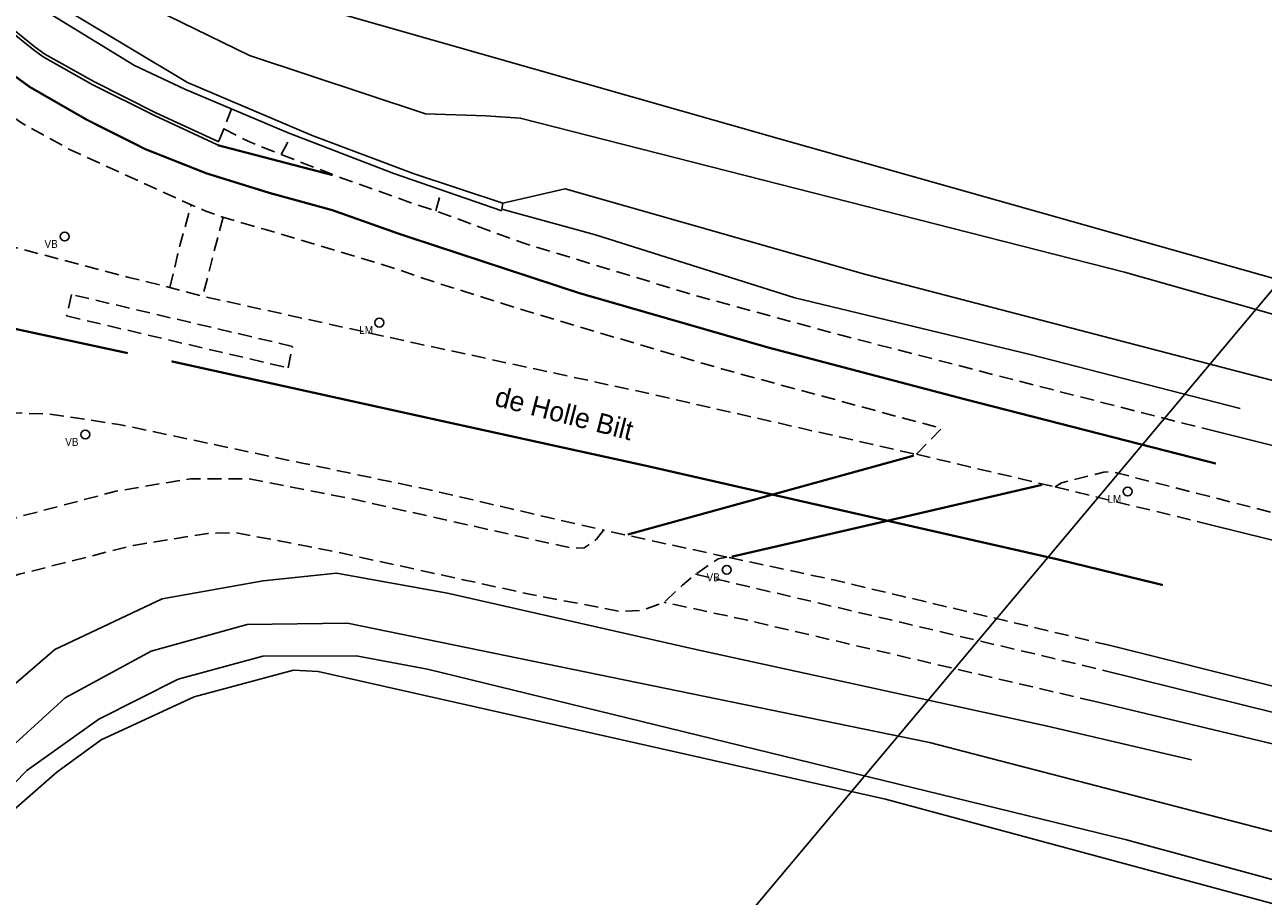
# Model space of a CAD drawing. Extents: x 141020 to 141442, y 457132 to 457664.
# Tile 6 of 18: x 141243 to 141300, y 457321 to 457361. Entities that reach past the tile are written whole.
import ezdxf

# ---------------------------------------------------------------- set-up
doc = ezdxf.new("R2010")
doc.units = 0
for name, pattern in [('030-270', [3, 0.3, -2.7]), ('1-1', [2, 1, -1]), ('3X1', [4, 3, -1]), ('DASHED', [19.05, 12.7, -6.35])]:
    doc.linetypes.add(name, pattern=pattern)
doc.layers.get('0').update_dxf_attribs({"linetype": 'CONTINUOUS'})
doc.layers.get('DEFPOINTS').update_dxf_attribs({"linetype": 'CONTINUOUS'})
for name, color, linetype in [('_METING 140603-BELIJNING-0.30-2.70 STREEP', 253, '030-270'), ('_METING 140603-BELIJNING-1-1 STREEP', 253, '1-1'), ('_METING 140603-BELIJNING-3-1 STREEP', 253, '3X1'), ('_METING 140603-BELIJNING-KANT STREEP', 253, 'CONTINUOUS'), ('_METING 140603-HEKWERK', 7, 'FENCELINE2'), ('_METING 140603-INSTEEK WATERGANG', 7, 'CONTINUOUS'), ('_METING 140603-KANT ASFALT', 7, 'DASHED'), ('_METING 140603-KANT KLINKERVERHARDING', 7, 'DASHED'), ('_METING 140603-KANT TEGELVERHARDING', 7, 'DASHED'), ('_METING 140603-KEERMUUR', 3, 'CONTINUOUS'), ('_METING 140603-LICHTMAST', 251, 'CONTINUOUS'), ('_METING 140603-VERKEERLUS', 251, 'DASHED'), ('_METING 140603-VERKEERSBORD', 251, 'CONTINUOUS'), ('_METING 140603-VOORKANT BAND', 7, 'CONTINUOUS'), ('GEO_Kant verharding', 252, 'CONTINUOUS'), ('GEO_Kant water', 132, 'CONTINUOUS'), ('GEO_Straatnaam', 2, 'CONTINUOUS'), ('GEO_Terreinafscheiding', 7, 'FENCELINE2')]:
    doc.layers.add(name, color=color, linetype=linetype)
doc.styles.add('ARIAL', font='arial.ttf')
doc.styles.add('Style-LOW_RES_FILLED', font='LOW_RES_FILLED.shx')
doc.linetypes.add('FENCELINE2', pattern='A,6.35,-2.54,[132,ltypeshp.shx,S=2.54,R=0,X=-2.54,Y=0],-2.54,25.4', length=36.83)

# ---------------------------------------------------------------- blocks, each defined once
blk = doc.blocks.new('LICHTMAST_HANDHAVEN')
at = {"layer": '_METING 140603-LICHTMAST'}
blk.add_circle((0, 0), 0.2, dxfattribs=at)
at = {"layer": '_METING 140603-LICHTMAST', "style": 'ARIAL', "width": 0.9}
blk.add_attdef('LM', (-0.918, -0.517), '', height=0.36, rotation=360, dxfattribs=at)
blk = doc.blocks.new('VERKEERSBORD_HANDHAVEN')
at = {"layer": '_METING 140603-VERKEERSBORD'}
blk.add_circle((0, 0), 0.2, dxfattribs=at)
at = {"layer": '_METING 140603-VERKEERSBORD', "style": 'ARIAL', "width": 0.9}
blk.add_attdef('VB', (-0.918, -0.517), '', height=0.36, rotation=360, dxfattribs=at)

msp = doc.modelspace()

# ---------------------------------------------------------------- linework, layer by layer
at = {"layer": '_METING 140603-BELIJNING-0.30-2.70 STREEP', "const_width": 0.1, "flags": 128}
msp.add_lwpolyline([(141211.079, 457369.812), (141222.628, 457367.404), (141233.796, 457365.068), (141236.519, 457363.921), (141236.753, 457363.795), (141238.652, 457362.018), (141240.998, 457359.862), (141243.397, 457358.108), (141245.994, 457356.616), (141248.673, 457355.27), (141251.457, 457354.169), (141254.315, 457353.281), (141257.195, 457352.492), (141260.278, 457351.399), (141268.439, 457348.717), (141277.049, 457346.238), (141285.949, 457343.897), (141297.468, 457340.947)], dxfattribs=at)
at = {"layer": '_METING 140603-BELIJNING-1-1 STREEP', "const_width": 0.1, "flags": 128}
for points in [[(141270.661, 457337.715), (141276.92, 457339.44), (141283.702, 457341.311)], [(141289.548, 457339.98), (141282.475, 457338.336), (141275.395, 457336.703)]]:
    msp.add_lwpolyline(points, dxfattribs=at)
at = {"layer": '_METING 140603-BELIJNING-3-1 STREEP', "const_width": 0.1, "flags": 128}
msp.add_lwpolyline([(141249.865, 457345.605), (141261.985, 457342.932), (141271.556, 457340.833), (141279.56, 457339.01), (141290.197, 457336.597), (141295.054, 457335.413)], dxfattribs=at)
at = {"layer": '_METING 140603-BELIJNING-KANT STREEP', "const_width": 0.1}
for points in [[(141251.96, 457355.455), (141257.209, 457354.088)], [(141237.975, 457348.109), (141247.872, 457345.978)]]:
    msp.add_lwpolyline(points, dxfattribs=at)
at = {"layer": '_METING 140603-HEKWERK', "ltscale": 0.05, "flags": 128}
msp.add_lwpolyline([(141264.916, 457352.465), (141259.996, 457354.162), (141255.19, 457356.013), (141250.479, 457358.008), (141248.179, 457359.087), (141243.636, 457361.866), (141241.99, 457363.282), (141240.172, 457365.563), (141238.955, 457367.926), (141238.141, 457370.956), (141238.042, 457372.915), (141238.304, 457374.974)], dxfattribs=at)
at = {"layer": '_METING 140603-INSTEEK WATERGANG', "ltscale": 0.05}
for points in [[(141264.916, 457352.54), (141269.19, 457351.362), (141278.278, 457348.504), (141288.998, 457345.909), (141298.577, 457343.458)], [(141229.391, 457296.78), (141231.847, 457311.689), (141232.635, 457316.319), (141234.082, 457320.501), (141236.477, 457324.476), (141239.643, 457328.26), (141244.549, 457332.479), (141249.448, 457334.782), (141254.038, 457335.61), (141257.386, 457335.953), (141262.439, 457335.047), (141273.84, 457332.464), (141289.795, 457328.988), (141296.357, 457327.452)]]:
    msp.add_lwpolyline(points, dxfattribs=at)
at = {"layer": '_METING 140603-KANT ASFALT', "ltscale": 0.05}
for p, q in [((141283.822, 457341.369), (141290.142, 457339.882)), ((141275.183, 457336.691), (141269.552, 457337.915))]:
    msp.add_line(p, q, dxfattribs=at)
at = {"layer": '_METING 140603-KANT ASFALT', "ltscale": 0.05, "flags": 128}
for points in [[(141283.822, 457341.369), (141284.964, 457342.546), (141274.929, 457345.264), (141266.166, 457347.855), (141261.85, 457349.216), (141259.946, 457349.87), (141254.146, 457351.604), (141252.205, 457352.169), (141251.435, 457352.439), (141250.798, 457352.721), (141245.193, 457355.276), (141243.077, 457356.435), (141239.555, 457358.946), (141238.248, 457359.953), (141237.355, 457359.808), (141236.753, 457359.515), (141236.448, 457358.896), (141235.914, 457357.062), (141235.568, 457355.519), (141235.559, 457354.969), (141235.665, 457354.522)], [(141252.256, 457356.197), (141253.384, 457355.613), (141254.864, 457355.024), (141257.628, 457353.953), (141260.774, 457352.83), (141261.909, 457352.46), (141265.878, 457350.996), (141273.545, 457348.661), (141279.98, 457346.904), (141287.438, 457344.972), (141297.072, 457342.507)], [(141235.665, 457354.522), (141236.78, 457353.431), (141238.133, 457352.465), (141239.63, 457351.781), (141242.287, 457350.918), (141247.923, 457349.426), (141249.795, 457348.967), (141251.258, 457348.575), (141260.987, 457346.433), (141271.638, 457344.136), (141281.829, 457341.815), (141283.822, 457341.369)], [(141235.075, 457341.591), (141237.355, 457342.574), (141241.088, 457343.301), (141244.298, 457343.205), (141247.466, 457342.729), (141255.9, 457340.953), (141261.705, 457339.731), (141269.552, 457337.915)], [(141235.075, 457341.591), (141235.016, 457339.783), (141234.95, 457338.304), (141235.224, 457337.554), (141235.763, 457337.105), (141236.515, 457336.944), (141238.392, 457337.198), (141242.93, 457338.523), (141247.331, 457339.686), (141250.726, 457340.257), (141253.395, 457340.257), (141257.87, 457339.387), (141268.148, 457337.084), (141268.682, 457337.105), (141269.237, 457337.504), (141269.552, 457337.915)], [(141290.142, 457339.882), (141290.434, 457340.069), (141292.356, 457340.56), (141292.736, 457340.576), (141300.674, 457338.557)], [(141290.142, 457339.882), (141297.227, 457338.162)], [(141275.183, 457336.691), (141274.785, 457336.601), (141274.421, 457336.372), (141273.755, 457335.909), (141273.16, 457335.41), (141272.314, 457334.628), (141271.343, 457334.267), (141270.331, 457334.213), (141266.337, 457334.965), (141257.286, 457336.937), (141252.796, 457337.804), (141251.502, 457337.767), (141248.133, 457337.222), (141242.922, 457335.903), (141237.652, 457334.203), (141235.302, 457333.266), (141233.628, 457332.176), (141231.731, 457331.215), (141230.483, 457330.935), (141228.401, 457330.729), (141227.495, 457330.738)], [(141292.603, 457332.67), (141280.119, 457335.629), (141275.183, 457336.691)]]:
    msp.add_lwpolyline(points, dxfattribs=at)
at = {"layer": '_METING 140603-KANT KLINKERVERHARDING', "ltscale": 0.05}
for p, q in [((141254.864, 457355.024), (141255.313, 457355.857)), ((141261.909, 457352.46), (141262.138, 457353.307))]:
    msp.add_line(p, q, dxfattribs=at)
at = {"layer": '_METING 140603-KANT TEGELVERHARDING', "ltscale": 0.05, "flags": 128}
for points in [[(141252.596, 457357.111), (141252.256, 457356.197), (141251.962, 457355.47)], [(141249.798, 457348.966), (141250.239, 457350.881), (141250.77, 457352.734)], [(141252.216, 457352.166), (141251.747, 457350.395), (141251.294, 457348.567)], [(141273.755, 457335.909), (141283.573, 457333.606), (141292.359, 457331.528)], [(141291.903, 457330.122), (141276.062, 457333.822), (141272.314, 457334.628)]]:
    msp.add_lwpolyline(points, dxfattribs=at)
at = {"layer": '_METING 140603-KEERMUUR', "ltscale": 0.05}
msp.add_lwpolyline([(141238.74, 457375.556), (141238.454, 457372.388), (141238.598, 457370.267), (141239.015, 457368.5), (141240.315, 457366.093), (141242.839, 457362.974), (141250.602, 457358.303), (141256.271, 457355.885), (141260.934, 457354.153), (141264.969, 457352.812), (141264.916, 457352.54)], dxfattribs=at)
at = {"layer": '_METING 140603-VERKEERLUS', "ltscale": 0.05}
msp.add_lwpolyline([(141245.088, 457347.672), (141255.178, 457345.305), (141255.377, 457346.285), (141245.307, 457348.649)], close=True, dxfattribs=at)
at = {"layer": '_METING 140603-VOORKANT BAND', "ltscale": 0.05}
for points in [[(141251.962, 457355.47), (141249.091, 457356.796), (141246.252, 457358.212), (141244.016, 457359.472), (141243.566, 457359.802), (141240.968, 457361.896), (141239.001, 457364.286), (141237.651, 457366.632), (141237.083, 457368.065)], [(141252.025, 457355.606), (141249.156, 457356.931), (141246.322, 457358.345), (141244.097, 457359.598), (141243.657, 457359.921), (141241.074, 457362.003), (141239.125, 457364.372), (141237.786, 457366.697), (141237.222, 457368.12)]]:
    msp.add_lwpolyline(points, dxfattribs=at)
at = {"layer": 'DEFPOINTS', "color": 6}
msp.add_lwpolyline([(141233.947, 457270.114), (141365.557, 457426.961), (141256.013, 457518.88), (141124.402, 457362.032)], close=True, dxfattribs=at)
at = {"layer": 'GEO_Kant verharding', "flags": 128}
for points in [[(141297.072, 457342.507), (141333.902, 457333.31)], [(141297.227, 457338.162), (141317.45, 457333.16), (141331.505, 457329.525)], [(141322.814, 457325.117), (141292.603, 457332.67)], [(141292.359, 457331.528), (141325.124, 457323.419)], [(141324.569, 457321.977), (141306.593, 457326.613), (141291.903, 457330.122)]]:
    msp.add_lwpolyline(points, dxfattribs=at)
at = {"layer": 'GEO_Kant water', "flags": 128}
for points in [[(141269.096, 457456.156), (141257.407, 457415.038), (141244.113, 457370.586), (141244.041, 457367.044), (141245.162, 457364.35), (141247.869, 457362.254), (141253.425, 457359.539), (141261.449, 457356.879), (141264.194, 457356.783), (141265.761, 457356.688), (141293.295, 457349.669), (141322.011, 457341.52), (141334.179, 457337.662)], [(141264.969, 457352.812), (141267.806, 457353.468), (141281.509, 457349.563), (141304.26, 457343.643), (141314.477, 457341.324), (141333.301, 457336.024)], [(141318.08, 457319.514), (141284.412, 457328.243), (141257.893, 457333.682), (141253.318, 457333.624), (141248.943, 457332.407), (141245.02, 457330.273), (141241.677, 457327.245), (141238.681, 457323.986), (141236.374, 457320.616), (141234.901, 457316.912), (141233.802, 457311.744), (141230.241, 457288.223), (141227.65, 457266.233)], [(141228.777, 457257.137), (141232.559, 457290.725), (141235.215, 457309.944), (141236.717, 457317.695), (141238.223, 457321.111), (141240.361, 457323.996), (141243.269, 457326.968), (141246.561, 457329.308), (141250.163, 457331.124), (141254.023, 457332.174), (141258.283, 457332.184), (141261.531, 457331.577), (141293.396, 457323.803), (141320.447, 457316.449)]]:
    msp.add_lwpolyline(points, dxfattribs=at)
at = {"layer": 'GEO_Terreinafscheiding', "ltscale": 0.05, "flags": 128}
for points in [[(141245.569, 457369.092), (141248.174, 457364.116), (141277.583, 457355.744), (141308.835, 457346.921), (141330.415, 457340.657)], [(141320.128, 457315.489), (141282.403, 457325.662), (141256.547, 457331.47), (141255.427, 457331.531), (141250.9, 457330.318), (141246.659, 457328.361), (141244.637, 457326.888), (141242.45, 457324.98), (141240.648, 457322.73), (141238.877, 457320.024), (141237.654, 457317.283), (141236.348, 457311.134), (141231.36, 457275.9), (141229.778, 457256.186), (141230.396, 457251.2), (141230.212, 457247.962), (141228.808, 457243.571), (141228.02, 457238.451), (141226.219, 457215.01), (141225.212, 457199.788)]]:
    msp.add_lwpolyline(points, dxfattribs=at)

# ---------------------------------------------------------------- block references
for name, p, values in [('VERKEERSBORD_HANDHAVEN', (141244.997, 457351.289), {'VB': 'VB'}), ('LICHTMAST_HANDHAVEN', (141259.339, 457347.366), {'LM': 'LM'}), ('VERKEERSBORD_HANDHAVEN', (141245.941, 457342.271), {'VB': 'VB'}), ('LICHTMAST_HANDHAVEN', (141293.445, 457339.676), {'LM': 'LM'}), ('VERKEERSBORD_HANDHAVEN', (141275.172, 457336.105), {'VB': 'VB'})]:
    msp.add_blockref(name, p).add_auto_attribs(values)

# ---------------------------------------------------------------- texts
at = {"layer": 'GEO_Straatnaam', "style": 'Style-LOW_RES_FILLED'}
msp.add_text('de Holle Bilt', height=0.9, rotation=345.5887, dxfattribs=at).set_placement((141264.547, 457343.596))

doc.saveas('drawing.dxf')
